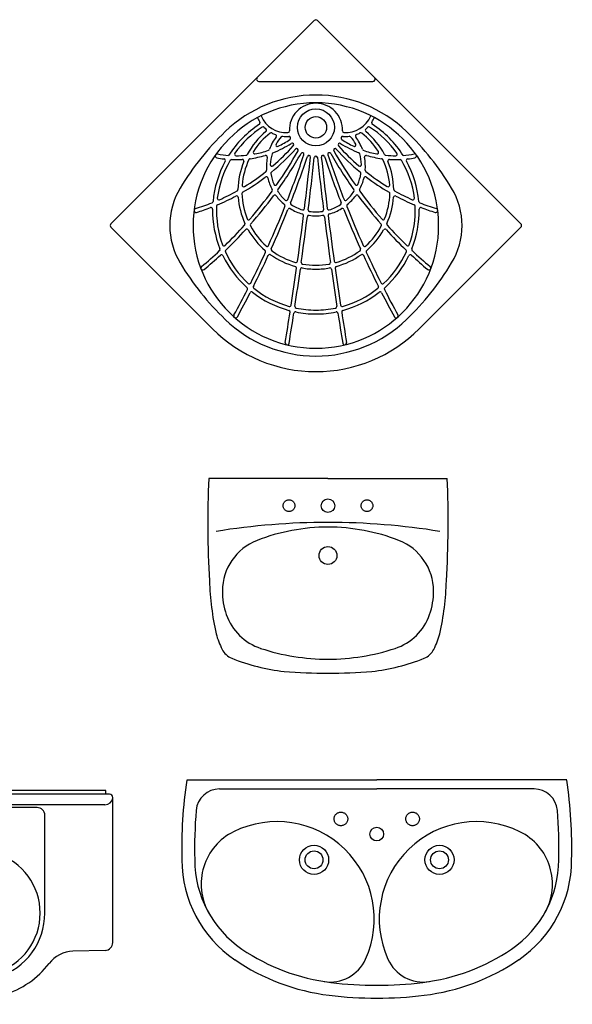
# Model space of a CAD drawing. Extents: x 4.53 to 12.18, y 27.15 to 31.88.
# Tile 4 of 5: x 6.96 to 8.38, y 29.36 to 31.88. Entities that reach past the tile are written whole.
import ezdxf

# ---------------------------------------------------------------- set-up
doc = ezdxf.new("R2010")
doc.units = 0
doc.header["$MEASUREMENT"] = 0
doc.linetypes.add('RAYITAS', pattern=[0.375, 0.25, -0.125])
doc.layers.get('0').update_dxf_attribs({"linetype": 'CONTINUOUS'})

# ---------------------------------------------------------------- blocks, each defined once
blk = doc.blocks.new('ES-CO')
for p, q in [((-0.6325, -0.01), (-0.6325, 0)), ((0.6325, 0), (-0.6325, 0)), ((0.6325, -0.01), (0.6325, 0)), ((-0.65, -0.3906), (-0.65, -0.018)), ((-0.642, -0.01), (0, -0.01)), ((0.642, -0.01), (0, -0.01)), ((0.65, -0.3906), (0.65, -0.018)), ((-0.6302, -0.037), (0, -0.037)), ((-0.456, -0.044), (0, -0.044)), ((0.6302, -0.037), (0, -0.037)), ((0.456, -0.044), (0, -0.044)), ((-0.476, -0.315), (-0.476, -0.064)), ((0.476, -0.315), (0.476, -0.064)), ((-0.6306, -0.4106), (-0.5479, -0.4131)), ((0.6306, -0.4106), (0.5479, -0.4131)), ((0, -0.497), (-0.2395, -0.497)), ((0, -0.497), (0.2395, -0.497)), ((0, -0.545), (-0.2395, -0.545)), ((0, -0.545), (0.2395, -0.545))]:
    blk.add_line(p, q)
for centre, radius in [((-0.2395, -0.088), 0.0175), ((0.2395, -0.088), 0.0175), ((-0.3395, -0.101), 0.015), ((-0.1395, -0.101), 0.015), ((0.1395, -0.101), 0.015), ((0.3395, -0.101), 0.015), ((-0.2395, -0.215), 0.045), ((0.2395, -0.215), 0.045), ((-0.2395, -0.215), 0.03), ((0.2395, -0.215), 0.03)]:
    blk.add_circle(centre, radius)
for centre, radius, start, end in [((-0.642, -0.018), 0.008, 90, 180), ((-0.6302, -0.017), 0.02, 187.462, 270), ((-0.6237, -0.017), 0.02, 20.4873, 20.5207), ((0.6237, -0.017), 0.02, 159.4793, 159.5127), ((0.6302, -0.017), 0.02, 270, 352.538), ((0.642, -0.018), 0.008, 0, 90), ((-0.456, -0.064), 0.02, 90, 180), ((0.456, -0.064), 0.02, 0, 90), ((-0.2395, -0.518), 0.373, 72.3742, 107.6258), ((0.2395, -0.518), 0.373, 72.3742, 107.6258), ((-0.304, -0.315), 0.16, 107.6258, 252.3742), ((-0.175, -0.315), 0.16, 287.6258, 72.3742), ((0.175, -0.315), 0.16, 107.6258, 252.3742), ((0.304, -0.315), 0.16, 287.6258, 72.3742), ((-0.304, -0.315), 0.172, 180, 252.3742), ((0.304, -0.315), 0.172, 287.6258, 0), ((-0.63, -0.3906), 0.02, 180, 268.2816), ((0.63, -0.3906), 0.02, 271.7184, 0), ((-0.5503, -0.493), 0.08, 37.5079, 88.2816), ((0.5503, -0.493), 0.08, 91.7184, 142.4921), ((-0.304, -0.304), 0.2305, 217.5079, 253.2021), ((0.304, -0.304), 0.2305, 286.7979, 322.4921), ((-0.2395, -0.112), 0.385, 252.3742, 270), ((-0.2395, -0.112), 0.373, 252.3742, 287.6258), ((0.2395, -0.112), 0.373, 252.3742, 287.6258), ((0.2395, -0.112), 0.385, 270, 287.6258), ((-0.2395, -0.112), 0.433, 252.3742, 270), ((0.2395, -0.112), 0.433, 270, 287.6258)]:
    blk.add_arc(centre, radius, start, end)
blk = doc.blocks.new('GO-L2')
for q in [(-0.306, 0), (0.306, 0)]:
    blk.add_line((0, 0), q)
at = {"linetype": 'RAYITAS'}
for centre in [(-0.1, -0.07), (0.1, -0.07)]:
    blk.add_circle(centre, 0.015, dxfattribs=at)
for centre, radius in [((0, -0.07), 0.0175), ((0, -0.198), 0.023)]:
    blk.add_circle(centre, radius)
for centre, radius, start, end in [((2.1915, -0.1125), 2.5, 177.4205, 183.4509), ((-2.1915, -0.1125), 2.5, 356.5491, 2.5795), ((0, -1.913), 1.8, 90, 99.1836), ((0, -0.625), 0.5, 90, 111.339), ((0, -1.913), 1.8, 80.8164, 90), ((0, -0.625), 0.5, 68.661, 90), ((-0.131, -0.2897), 0.14, 111.339, 179.542), ((0.131, -0.2897), 0.14, 0.458, 68.661), ((0.4456, -0.2384), 0.75, 181.8825, 192.3676), ((-0.4456, -0.2384), 0.75, 347.6324, 358.1175), ((-0.091, -0.29), 0.18, 179.542, 199.3667), ((0.091, -0.29), 0.18, 340.6333, 0.458), ((-0.1287, -0.3033), 0.14, 199.3667, 251.7), ((0.1287, -0.3033), 0.14, 288.3, 340.6333), ((-0.0752, -0.3395), 0.22, 195.6857, 206.8202), ((0.0752, -0.3395), 0.22, 333.1798, 344.3143), ((-0.2287, -0.4171), 0.048, 206.8202, 247.8767), ((0, 0.086), 0.55, 251.7, 270), ((0, 0.086), 0.55, 270, 288.3), ((0.2287, -0.4171), 0.048, 292.1233, 333.1798), ((-0.0585, 0.0016), 0.5, 247.8767, 263.7815), ((0.0585, 0.0016), 0.5, 276.2185, 292.1233), ((0, 0.9), 1.4, 265.3857, 270), ((0, 0.9), 1.4, 270, 274.6143)]:
    blk.add_arc(centre, radius, start, end)
blk = doc.blocks.new('BA-BA')
for p, q in [((-0.0085, -0.0035), (-0.9793, -0.9744)), ((0.0085, -0.0035), (0.9793, -0.9744))]:
    blk.add_line(p, q)
for radius in [0.04, 0.026]:
    blk.add_circle((-0.195, -1.175), radius)
for centre, radius, start, end in [((0, -0.012), 0.012, 45, 135), ((-0.049, -0.488), 0.1798, 107.4027, 152.6932), ((-0.028, -0.555), 0.25, 83.3209, 107.4027), ((-0.1029, -1.1948), 0.8941, 20.1085, 83.3209), ((-0.049, -0.488), 0.1548, 107.4027, 152.6932), ((-0.028, -0.555), 0.225, 83.3209, 107.4027), ((-0.1029, -1.1948), 0.8691, 23.6102, 83.3209), ((1.5368, -1.3819), 2, 150.7804, 153.613), ((1.5368, -1.3819), 1.975, 150.7804, 153.613), ((-0.3086, -0.4663), 0.06, 295.2102, 333.613), ((-0.3086, -0.4663), 0.085, 295.2102, 333.613), ((0.5688, -2.3301), 2, 115.2102, 132.137), ((0.1391, -1.4271), 1, 114.9805, 151.6839), ((0.1391, -1.4271), 0.975, 114.9805, 148.2869), ((0, -1.875), 1.3, 65.2553, 99.0902), ((-0.0948, -1.2826), 0.7, 99.0902, 148.2869), ((-0.1029, -1.1948), 0.9066, 20.1085, 41.7557), ((-0.9186, -1.9229), 2, 31.3711, 41.7557), ((0, -1.875), 1.22, 91.7217, 110.1046), ((0.0385, -3.1545), 2.5, 85.1703, 91.7217), ((0.23, -0.8875), 0.225, 26.2666, 85.1703), ((0.4186, -0.9668), 0.3, 23.6102, 65.2553), ((-0.2819, -1.105), 0.4, 110.1046, 143.7934), ((0.0375, -0.9825), 0.4397, 334.5504, 26.2666), ((-0.575, -1.045), 0.28, 135, 215.2935), ((-0.415, -1.0075), 0.235, 143.7934, 247.7124), ((0.455, -0.9905), 0.3125, 332.1675, 20.1085), ((0.55, -1.0275), 0.28, 321.2638, 31.3711), ((0.455, -0.9905), 0.3, 332.1675, 20.1085), ((-0.57, -1.045), 0.1945, 151.6839, 207.958), ((-0.9581, -0.9956), 0.03, 135, 208.3348), ((-0.9507, -0.9882), 0.03, 135, 208.1305), ((0.9507, -0.9882), 0.03, 331.8695, 45), ((0.9581, -0.9956), 0.03, 331.6652, 45), ((-0.21, -0.5922), 0.88, 208.3348, 243.3426), ((-0.21, -0.5922), 0.87, 208.1305, 243.3426), ((0.21, -0.5922), 0.87, 296.6574, 331.8695), ((0.21, -0.5922), 0.88, 296.6574, 331.6652), ((-0.505, -1.0105), 0.2681, 207.958, 234.8088), ((0.3224, -0.9205), 0.45, 289.2039, 332.1675), ((0.3224, -0.9205), 0.4625, 289.2039, 332.1675), ((0.2313, -1.0748), 0.225, 282.0928, 334.5504), ((-0.5054, -1.0141), 0.355, 212.8849, 236.4921), ((0.2691, -0.8252), 0.626, 287.9567, 322.9108), ((-0.21, -0.5922), 0.78, 234.8088, 243.1677), ((0, 0.005), 1.3625, 245.041, 270.2382), ((-0.3728, -1.0825), 0.2504, 216.1706, 251.0784), ((0, 0.005), 1.3292, 247.7124, 282.0928), ((0.0057, 0.005), 1.3625, 270, 294.959), ((0.3784, -1.0825), 0.2504, 288.9216, 323.8294), ((0, 0.005), 1.41, 246.5087, 271.118), ((0, 0.005), 1.4, 251.0784, 270.2319), ((0.0057, 0.005), 1.4, 270, 288.9216), ((0, 0.005), 1.43, 273.3569, 289.2039), ((0, 0.005), 1.4425, 273.5573, 289.2039), ((0, 0.005), 1.51, 246.4096, 293.6119), ((0, 0.005), 1.5, 246.4096, 293.5904), ((0.0275, -1.5048), 0.1, 58.2572, 90), ((0.0696, -1.4367), 0.02, 328.5928, 58.2572), ((0.0013, -1.395), 0.1, 269.2426, 328.5928)]:
    blk.add_arc(centre, radius, start, end)
blk = doc.blocks.new('LA-GE')
for p, q in [((-0.4875, 0), (0, 0)), ((0.4875, 0), (0, 0)), ((-0.4035, -0.023), (0, -0.023)), ((0.4035, -0.023), (0, -0.023))]:
    blk.add_line(p, q)
at = {"linetype": 'RAYITAS'}
for centre in [(-0.092, -0.1), (0.092, -0.1)]:
    blk.add_circle(centre, 0.0175, dxfattribs=at)
for centre, radius in [((0, -0.139), 0.0175), ((-0.161, -0.205), 0.0375), ((0.161, -0.205), 0.0375), ((-0.161, -0.205), 0.023), ((0.161, -0.205), 0.023)]:
    blk.add_circle(centre, radius)
for centre, radius, start, end in [((0.6996, -0.1753), 1.2, 171.6016, 181.4198), ((-0.6996, -0.1753), 1.2, 358.5802, 8.3984), ((-0.4035, -0.083), 0.06, 90, 175.2189), ((0.4035, -0.083), 0.06, 4.7811, 90), ((0.6996, -0.1753), 1.167, 175.2189, 181.4198), ((-0.6996, -0.1753), 1.167, 358.5802, 4.7811), ((-0.2564, -0.3569), 0.25, 335.7024, 116.2993), ((0.2564, -0.3569), 0.25, 63.7007, 204.2976), ((-0.3007, -0.2672), 0.15, 116.2993, 209.3257), ((0.3007, -0.2672), 0.15, 330.6743, 63.7007), ((-0.19, -0.205), 0.31, 180, 235.7413), ((-0.19, -0.205), 0.277, 180, 235.7413), ((0.19, -0.205), 0.277, 304.2587, 0), ((0.19, -0.205), 0.31, 304.2587, 0), ((-0.0549, -0.0066), 0.517, 235.7413, 262.9929), ((0.0549, -0.0066), 0.517, 277.0071, 304.2587), ((-0.0549, -0.0066), 0.55, 235.7413, 262.9929), ((-0.1197, -0.4186), 0.1, 261.059, 335.7024), ((0.1197, -0.4186), 0.1, 204.2976, 278.941), ((0.0549, -0.0066), 0.55, 277.0071, 304.2587), ((0, 0.44), 0.967, 262.9929, 270), ((0, 0.44), 0.967, 270, 277.0071), ((0, 0.44), 1, 262.9929, 270), ((0, 0.44), 1, 270, 277.0071)]:
    blk.add_arc(centre, radius, start, end)
blk = doc.blocks.new('PD-AR')
for p, q in [((-0.0042, -0.0018), (-0.5261, -0.5236)), ((0.5261, -0.5236), (0.0042, -0.0018)), ((-0.146, -0.158), (0.146, -0.158)), ((-0.5261, -0.5321), (-0.2652, -0.793)), ((0.2652, -0.793), (0.5261, -0.5321))]:
    blk.add_line(p, q)
for radius in [0.0475, 0.0275]:
    blk.add_circle((0, -0.2758), radius)
for centre, radius, start, end in [((0, -0.006), 0.006, 45, 135), ((0, -0.006), 0.006, 45, 135), ((-0.146, -0.152), 0.006, 135, 270), ((0.146, -0.152), 0.006, 270, 45), ((0, -0.5278), 0.335, 90, 133.9663), ((0, -0.5278), 0.335, 46.0337, 90), ((0, -0.5278), 0.315, 90, 270), ((0, -0.2818), 0.068, 90, 182.5683), ((0, -0.5278), 0.315, 270, 90), ((0, -0.2818), 0.068, 357.4317, 90), ((-0.076, -0.2188), 0.0804, 203.0696, 212.7777), ((-0.076, -0.2188), 0.0704, 203.0696, 273.5187), ((0.076, -0.2188), 0.0704, 266.4813, 336.9304), ((0.076, -0.2188), 0.0804, 327.2223, 336.9304), ((0, -0.4898), 0.265, 123.1049, 147.6302), ((0, -0.4898), 0.255, 122.6851, 144.676), ((-0.1469, -0.2645), 0.004, 303.1049, 32.7777), ((-0.1355, -0.2786), 0.004, 45.0961, 122.6851), ((-0.076, -0.2188), 0.0804, 225.0961, 229.6562), ((0.076, -0.2188), 0.0804, 310.3438, 314.9039), ((0.1355, -0.2786), 0.004, 57.3149, 134.9039), ((0, -0.4898), 0.255, 35.324, 57.3149), ((0.1469, -0.2645), 0.004, 147.2223, 236.8951), ((0, -0.4898), 0.265, 32.3698, 56.8951), ((0.2638, -0.8013), 0.715, 133.9663, 148.8674), ((0, -0.4398), 0.2, 129.8089, 151.8097), ((0, -0.4398), 0.19, 128.1853, 147.5654), ((-0.1306, -0.2831), 0.004, 309.8089, 49.6562), ((0, -0.3758), 0.127, 143.5081, 159.9049), ((-0.115, -0.2936), 0.004, 62.4714, 128.1853), ((-0.076, -0.2188), 0.0804, 242.4714, 249.6625), ((-0.1053, -0.2979), 0.004, 323.5081, 69.6625), ((0, -0.3758), 0.117, 139.5926, 150.8493), ((-0.086, -0.3026), 0.004, 83.1611, 139.5926), ((-0.076, -0.2188), 0.0804, 263.1611, 274.5392), ((-0.0719, -0.2851), 0.004, 273.5187, 2.5683), ((-0.0693, -0.3035), 0.00459, 303.4335, 94.5392), ((0.0693, -0.3035), 0.00459, 85.4608, 236.5665), ((0.0719, -0.2851), 0.004, 177.4317, 266.4813), ((0.076, -0.2188), 0.0804, 265.4608, 276.8389), ((0.086, -0.3026), 0.004, 40.4074, 96.8389), ((0, -0.3758), 0.117, 29.1507, 40.4074), ((0.1053, -0.2979), 0.004, 110.3375, 216.4919), ((0, -0.3758), 0.127, 20.0951, 36.4919), ((0.076, -0.2188), 0.0804, 290.3375, 297.5286), ((0.115, -0.2936), 0.004, 51.8147, 117.5286), ((0, -0.4398), 0.19, 32.4346, 51.8147), ((0.1306, -0.2831), 0.004, 130.3438, 230.1911), ((0, -0.4398), 0.2, 28.1903, 50.1911), ((-0.2638, -0.8013), 0.715, 31.1326, 46.0337), ((-0.4697, 0.0416), 0.55, 310.8022, 318.4826), ((-0.2045, -0.0987), 0.26, 291.2933, 302.9434), ((-0.0987, -0.3208), 0.004, 150.8493, 295.4737), ((-0.2045, -0.0987), 0.25, 295.4737, 303.4335), ((-0.0609, -0.3203), 0.00403, 318.4826, 122.9434), ((0.0609, -0.3203), 0.00403, 57.0566, 221.5174), ((0.4697, 0.0416), 0.55, 221.5174, 229.1978), ((0.2045, -0.0987), 0.26, 237.0566, 248.7067), ((0.2045, -0.0987), 0.25, 236.5665, 244.5263), ((0.0987, -0.3208), 0.004, 244.5263, 29.1507), ((-0.2532, -0.349), 0.005, 78.9832, 258.9832), ((-0.2045, -0.0987), 0.25, 258.9832, 265.5654), ((-0.2048, -0.3447), 0.004, 144.676, 269.9305), ((-0.2045, -0.0987), 0.25, 269.9305, 275.76), ((-0.1798, -0.3435), 0.004, 275.76, 331.8097), ((-0.2045, -0.0987), 0.26, 277.927, 286.6747), ((-0.157, -0.3401), 0.004, 147.5654, 281.1347), ((-0.2045, -0.0987), 0.25, 281.1347, 289.3394), ((-0.1287, -0.3516), 0.004, 349.3414, 106.6747), ((0, -0.3758), 0.127, 169.3414, 184.5818), ((-0.123, -0.3308), 0.004, 289.3394, 339.9049), ((0, -0.3758), 0.117, 163.9983, 177.899), ((-0.4697, 0.0416), 0.56, 309.4259, 318.2024), ((-0.1086, -0.3447), 0.004, 111.2933, 163.9983), ((-0.9858, 0.1957), 1.08, 325.059, 330.497), ((-0.9858, 0.1957), 1.09, 324.5875, 330.3886), ((-2.4031, 0.4431), 2.5, 338.8008, 341.5968), ((-2.4031, 0.4431), 2.51, 338.6808, 341.5721), ((-0.0493, -0.3343), 0.00395, 330.497, 138.2024), ((-0.0347, -0.3449), 0.00397, 341.5968, 150.3886), ((-8.9611, 0.6216), 9, 352.94165, 353.7894), ((-0.018, -0.3516), 0.00404, 353.7894, 161.5721), ((-8.9611, 0.6216), 9.01, 352.93066, 353.78761), ((0, -0.3538), 0.004, 89.9607, 173.7876), ((0, -0.3538), 0.004, 6.2124, 90.0393), ((0, -0.2818), 0.068, 270, 270.0393), ((0, -0.2818), 0.068, 269.9607, 270), ((8.9611, 0.6216), 9.01, 186.21239, 187.06934), ((0.018, -0.3516), 0.00404, 18.4279, 186.2106), ((8.9611, 0.6216), 9, 186.2106, 187.05835), ((2.4031, 0.4431), 2.51, 198.4279, 201.3192), ((0.0347, -0.3449), 0.00397, 29.6114, 198.4032), ((2.4031, 0.4431), 2.5, 198.4032, 201.1992), ((0.9858, 0.1957), 1.09, 209.6114, 215.4125), ((0.0493, -0.3343), 0.00395, 41.7976, 209.503), ((0.9858, 0.1957), 1.08, 209.503, 214.941), ((0.4697, 0.0416), 0.56, 221.7976, 230.5741), ((0.1086, -0.3447), 0.004, 16.0017, 68.7067), ((0, -0.3758), 0.117, 2.101, 16.0017), ((0.123, -0.3308), 0.004, 200.0951, 250.6606), ((0.2045, -0.0987), 0.25, 250.6606, 258.8653), ((0.1287, -0.3516), 0.004, 73.3253, 190.6586), ((0, -0.3758), 0.127, 355.4182, 10.6586), ((0.2045, -0.0987), 0.26, 253.3253, 262.073), ((0.157, -0.3401), 0.004, 258.8653, 32.4346), ((0.1798, -0.3435), 0.004, 208.1903, 264.24), ((0.2045, -0.0987), 0.25, 264.24, 270.0695), ((0.2048, -0.3447), 0.004, 270.0695, 35.324), ((0.2045, -0.0987), 0.25, 274.4346, 281.0168), ((0.2532, -0.349), 0.005, 281.0168, 101.0168), ((0, -0.4898), 0.265, 151.3389, 174.8588), ((-0.2045, -0.0987), 0.26, 258.9832, 263.1366), ((0, -0.4898), 0.255, 149.5004, 172.6594), ((-0.236, -0.3608), 0.004, 331.3389, 83.1366), ((-0.2163, -0.3625), 0.004, 87.4429, 149.5004), ((-0.2045, -0.0987), 0.26, 267.4429, 273.4372), ((0, -0.4398), 0.2, 157.6412, 178.7388), ((0, -0.4398), 0.19, 154.6448, 175.2724), ((-0.1887, -0.3622), 0.004, 337.6412, 93.4372), ((-0.1681, -0.3602), 0.004, 97.927, 154.6448), ((-0.1129, -0.3717), 0.004, 177.899, 310.8022), ((0.1129, -0.3717), 0.004, 229.1978, 2.101), ((0.1681, -0.3602), 0.004, 25.3552, 82.073), ((0, -0.4398), 0.19, 4.7276, 25.3552), ((0.1887, -0.3622), 0.004, 86.5628, 202.3588), ((0, -0.4398), 0.2, 1.2612, 22.3588), ((0.2045, -0.0987), 0.26, 266.5628, 272.5571), ((0.2163, -0.3625), 0.004, 30.4996, 92.5571), ((0, -0.4898), 0.255, 7.3406, 30.4996), ((0.236, -0.3608), 0.004, 96.8634, 208.6611), ((0, -0.4898), 0.265, 5.1412, 28.6611), ((0.2045, -0.0987), 0.26, 276.8634, 281.0168), ((-0.4697, 0.0416), 0.56, 300.2117, 307.3754), ((-0.4697, 0.0416), 0.55, 301.3839, 308.3973), ((-0.1273, -0.4066), 0.004, 13.5753, 127.3754), ((-0.1306, -0.3863), 0.004, 308.3973, 4.5818), ((-0.1115, -0.3941), 0.004, 129.4259, 189.2745), ((-0.1115, -0.3941), 0.004, 129.4259, 189.2745), ((0, -0.3758), 0.117, 189.2745, 203.3381), ((0, -0.3758), 0.117, 336.6619, 350.7255), ((0.1115, -0.3941), 0.004, 350.7255, 50.5741), ((0.1115, -0.3941), 0.004, 350.7255, 50.5741), ((0.1273, -0.4066), 0.004, 52.6246, 166.4247), ((0.1306, -0.3863), 0.004, 175.4182, 231.6027), ((0.4697, 0.0416), 0.55, 231.6027, 238.6161), ((0.4697, 0.0416), 0.56, 232.6246, 239.7883), ((-0.1854, -0.4245), 0.004, 175.2724, 301.3839), ((0, -0.3758), 0.127, 193.5753, 207.9919), ((-0.1038, -0.4206), 0.004, 203.3381, 325.059), ((0.1038, -0.4206), 0.004, 214.941, 336.6619), ((0, -0.3758), 0.127, 332.0081, 346.4247), ((0.1854, -0.4245), 0.004, 238.6161, 4.7276), ((-0.189, -0.5278), 0.186, 148.8674, 211.1326), ((-0.4697, 0.0416), 0.56, 292.8464, 298.1764), ((-0.4697, 0.0416), 0.55, 293.8492, 299.1262), ((-0.2034, -0.4556), 0.004, 4.4186, 118.1764), ((-0.204, -0.4354), 0.004, 299.1262, 358.7388), ((-0.1859, -0.4458), 0.004, 120.2117, 181.8316), ((0, -0.4398), 0.19, 181.8316, 201.8368), ((-0.9858, 0.1957), 1.08, 319.0874, 323.9656), ((-0.9858, 0.1957), 1.09, 318.6641, 323.5902), ((-0.1157, -0.4373), 0.004, 323.9656, 27.9919), ((-0.1054, -0.4537), 0.004, 36.464, 143.5902), ((0, -0.3758), 0.127, 216.464, 230.7124), ((-0.0942, -0.4383), 0.004, 144.5875, 213.5395), ((0, -0.3758), 0.117, 213.5395, 227.7437), ((0, -0.3758), 0.117, 312.2563, 326.4605), ((0, -0.3758), 0.127, 309.2876, 323.536), ((0.0942, -0.4383), 0.004, 326.4605, 35.4125), ((0.1054, -0.4537), 0.004, 36.4098, 143.536), ((0.9858, 0.1957), 1.09, 216.4098, 221.3359), ((0.1157, -0.4373), 0.004, 152.0081, 216.0344), ((0.9858, 0.1957), 1.08, 216.0344, 220.9126), ((0, -0.4398), 0.19, 338.1632, 358.1684), ((0.1859, -0.4458), 0.004, 358.1684, 59.7883), ((0.2034, -0.4556), 0.004, 61.8236, 175.5814), ((0.204, -0.4354), 0.004, 181.2612, 240.8738), ((0.4697, 0.0416), 0.55, 240.8738, 246.1508), ((0.4697, 0.0416), 0.56, 241.8236, 247.1536), ((0.189, -0.5278), 0.186, 328.8674, 31.1326), ((-0.4697, 0.0416), 0.55, 286.985, 291.6896), ((-0.2679, -0.4657), 0.004, 291.6896, 354.8588), ((0, -0.4898), 0.255, 177.3294, 200.0472), ((-0.2507, -0.4781), 0.004, 112.8464, 177.3294), ((-0.2489, -0.4578), 0.004, 172.6594, 293.8492), ((0, -0.4398), 0.2, 184.4186, 204.3546), ((-2.4031, 0.4431), 2.5, 335.8676, 338.363), ((-0.083, -0.4772), 0.004, 338.363, 50.7124), ((-0.076, -0.4595), 0.004, 227.7437, 338.8008), ((-0.0611, -0.4709), 0.004, 158.6808, 237.2607), ((0, -0.3758), 0.117, 237.2607, 252.8656), ((0, -0.3758), 0.117, 287.1344, 302.7393), ((0.0611, -0.4709), 0.004, 302.7393, 21.3192), ((0.076, -0.4595), 0.004, 201.1992, 312.2563), ((0.083, -0.4772), 0.004, 129.2876, 201.637), ((2.4031, 0.4431), 2.5, 201.637, 204.1324), ((0, -0.4398), 0.2, 335.6454, 355.5814), ((0, -0.4898), 0.255, 339.9528, 2.6706), ((0.2489, -0.4578), 0.004, 246.1508, 7.3406), ((0.2507, -0.4781), 0.004, 2.6706, 67.1536), ((0.2679, -0.4657), 0.004, 185.1412, 248.3104), ((0.4697, 0.0416), 0.55, 248.3104, 253.015), ((-0.3076, -0.4892), 0.005, 106.985, 286.985), ((-0.4697, 0.0416), 0.56, 286.985, 290.8503), ((-0.269, -0.4855), 0.004, 359.0665, 110.8503), ((0, -0.4898), 0.265, 179.0665, 201.7136), ((-2.4031, 0.4431), 2.51, 335.7553, 338.2638), ((-0.0678, -0.4879), 0.004, 58.8172, 158.2638), ((0, -0.3758), 0.127, 238.8172, 254.2535), ((-8.9611, 0.6216), 9, 352.0752, 352.82548), ((-8.9611, 0.6216), 9.01, 352.06476, 352.81624), ((-0.0333, -0.4838), 0.004, 252.8656, 352.9416), ((-0.0356, -0.5019), 0.004, 352.8255, 74.2535), ((-0.0179, -0.5056), 0.004, 82.1581, 172.8162), ((-0.0156, -0.4878), 0.004, 172.9307, 262.0441), ((0, -0.3758), 0.127, 262.1581, 270), ((0, -0.3758), 0.117, 262.0441, 270), ((0, -0.3758), 0.117, 270, 277.9559), ((0, -0.3758), 0.127, 270, 277.8419), ((0.0156, -0.4878), 0.004, 277.9559, 7.0693), ((0.0179, -0.5056), 0.004, 7.1838, 97.8419), ((8.9611, 0.6216), 9.01, 187.18376, 187.93524), ((0.0333, -0.4838), 0.004, 187.0584, 287.1344), ((0.0356, -0.5019), 0.004, 105.7465, 187.1745), ((8.9611, 0.6216), 9, 187.17452, 187.9248), ((0, -0.3758), 0.127, 285.7465, 301.1828), ((0.0678, -0.4879), 0.004, 21.7362, 121.1828), ((2.4031, 0.4431), 2.51, 201.7362, 204.2447), ((0, -0.4898), 0.265, 338.2864, 0.9335), ((0.269, -0.4855), 0.004, 69.1497, 180.9335), ((0.4697, 0.0416), 0.56, 249.1497, 253.015), ((0.3076, -0.4892), 0.005, 253.015, 73.015), ((-0.5218, -0.5278), 0.006, 135, 225), ((-0.9858, 0.1957), 1.08, 314.1893, 318.026), ((-0.1858, -0.524), 0.004, 318.026, 24.3546), ((-0.1727, -0.509), 0.004, 201.8368, 319.0874), ((-0.1644, -0.5269), 0.004, 138.6641, 207.9092), ((0, -0.4398), 0.19, 207.9092, 227.6828), ((0, -0.4398), 0.19, 312.3172, 332.0908), ((0.1644, -0.5269), 0.004, 332.0908, 41.3359), ((0.1727, -0.509), 0.004, 220.9126, 338.1632), ((0.1858, -0.524), 0.004, 155.6454, 221.974), ((0.9858, 0.1957), 1.08, 221.974, 225.8107), ((0.5218, -0.5278), 0.006, 315, 45), ((-0.9858, 0.1957), 1.09, 313.8102, 317.6652), ((-0.1771, -0.5411), 0.004, 29.7641, 137.6652), ((0, -0.4398), 0.2, 209.7641, 229.3151), ((0, -0.4398), 0.2, 310.6849, 330.2359), ((0.1771, -0.5411), 0.004, 42.3348, 150.2359), ((0.9858, 0.1957), 1.09, 222.3348, 226.1898), ((-0.2358, -0.5759), 0.004, 200.0472, 314.1893), ((-0.1252, -0.5774), 0.004, 227.6828, 335.8676), ((0.1252, -0.5774), 0.004, 204.1324, 312.3172), ((0.2358, -0.5759), 0.004, 225.8107, 339.9528), ((-0.9858, 0.1957), 1.08, 309.8777, 313.1497), ((-0.9858, 0.1957), 1.09, 309.8777, 312.818), ((-0.2499, -0.5894), 0.004, 313.1497, 21.7136), ((-0.2422, -0.6068), 0.004, 25.7752, 132.818), ((0, -0.4898), 0.265, 205.7752, 228.2015), ((-0.2285, -0.5938), 0.004, 133.8102, 204.4718), ((0, -0.4898), 0.255, 204.4718, 227.0972), ((-2.4031, 0.4431), 2.5, 333.4205, 335.4352), ((-2.4031, 0.4431), 2.51, 333.3167, 335.3366), ((-0.133, -0.5945), 0.004, 335.4352, 49.3151), ((-0.1184, -0.606), 0.004, 54.5154, 155.3366), ((0, -0.4398), 0.2, 234.5154, 254.7815), ((-0.1108, -0.5892), 0.004, 155.7553, 233.4325), ((0, -0.4398), 0.19, 233.4325, 254.077), ((0, -0.4398), 0.19, 285.923, 306.5675), ((0, -0.4398), 0.2, 285.2185, 305.4846), ((0.1108, -0.5892), 0.004, 306.5675, 24.2447), ((0.1184, -0.606), 0.004, 24.6634, 125.4846), ((2.4031, 0.4431), 2.51, 204.6634, 206.6833), ((0.133, -0.5945), 0.004, 130.6849, 204.5648), ((2.4031, 0.4431), 2.5, 204.5648, 206.5795), ((0, -0.4898), 0.255, 312.9028, 335.5282), ((0, -0.4898), 0.265, 311.7985, 334.2248), ((0.2285, -0.5938), 0.004, 335.5282, 46.1898), ((0.2422, -0.6068), 0.004, 47.182, 154.2248), ((0.9858, 0.1957), 1.09, 227.182, 230.1223), ((0.2499, -0.5894), 0.004, 158.2864, 226.8503), ((0.9858, 0.1957), 1.08, 226.8503, 230.1223), ((0.2638, -0.2543), 0.715, 211.1326, 226.0337), ((-0.051, -0.6187), 0.004, 254.077, 352.0752), ((-0.0334, -0.6228), 0.004, 172.0648, 259.6469), ((0, -0.4398), 0.19, 259.6469, 270), ((0, -0.4398), 0.19, 270, 280.3531), ((0.0334, -0.6228), 0.004, 280.3531, 7.9352), ((0.051, -0.6187), 0.004, 187.9248, 285.923), ((-0.2638, -0.2543), 0.715, 313.9663, 328.8674), ((-0.2901, -0.637), 0.005, 129.8777, 309.8777), ((-8.9611, 0.6216), 9, 351.34856, 351.95955), ((-8.9611, 0.6216), 9.01, 351.33879, 351.95026), ((-0.0536, -0.6367), 0.004, 351.9595, 74.7815), ((-0.0359, -0.6407), 0.004, 79.8553, 171.9503), ((0, -0.4398), 0.2, 259.8553, 270), ((0, -0.4398), 0.2, 270, 280.1447), ((0.0359, -0.6407), 0.004, 8.0497, 100.1447), ((8.9611, 0.6216), 9.01, 188.04974, 188.66121), ((0.0536, -0.6367), 0.004, 105.2185, 188.0405), ((8.9611, 0.6216), 9, 188.04045, 188.65144), ((0.2901, -0.637), 0.005, 230.1223, 50.1223), ((-0.1709, -0.6737), 0.004, 227.0972, 333.4205), ((0.1709, -0.6737), 0.004, 206.5795, 312.9028), ((-2.4031, 0.4431), 2.5, 331.3036, 332.9916), ((-2.4031, 0.4431), 2.51, 331.3036, 332.8983), ((-0.1793, -0.6904), 0.004, 332.9916, 48.2015), ((-0.1651, -0.7022), 0.004, 52.1335, 152.8983), ((0, -0.4898), 0.265, 232.1335, 254.8685), ((-0.1568, -0.6858), 0.004, 153.3167, 231.3356), ((0, -0.4898), 0.255, 231.3356, 254.4058), ((0, -0.4898), 0.255, 285.5942, 308.6644), ((0, -0.4898), 0.265, 285.1315, 307.8665), ((0.1568, -0.6858), 0.004, 308.6644, 26.6833), ((0.1651, -0.7022), 0.004, 27.1017, 127.8665), ((2.4031, 0.4431), 2.51, 207.1017, 208.6964), ((0.1793, -0.6904), 0.004, 131.7985, 207.0084), ((2.4031, 0.4431), 2.5, 207.0084, 208.6964), ((-0.0675, -0.7316), 0.004, 254.4058, 351.3486), ((0.0675, -0.7316), 0.004, 188.6514, 285.5942), ((-0.2058, -0.7597), 0.005, 151.3036, 331.3035), ((-8.9611, 0.6216), 9, 350.73023, 351.23314), ((-0.0702, -0.7495), 0.004, 351.2331, 74.8685), ((-8.9611, 0.6216), 9.01, 350.73023, 351.22425), ((-0.0526, -0.7536), 0.004, 78.7147, 171.2243), ((-0.0499, -0.7358), 0.004, 171.3388, 258.5305), ((0, -0.4898), 0.265, 258.7147, 270), ((0, -0.4898), 0.255, 258.5305, 270), ((0, -0.4898), 0.255, 270, 281.4695), ((0, -0.4898), 0.265, 270, 281.2853), ((0.0499, -0.7358), 0.004, 281.4695, 8.6612), ((0.0526, -0.7536), 0.004, 8.7757, 101.2853), ((8.9611, 0.6216), 9.01, 188.77575, 189.26977), ((0.0702, -0.7495), 0.004, 105.1315, 188.7669), ((8.9611, 0.6216), 9, 188.76686, 189.26977), ((0.2058, -0.7597), 0.005, 208.6965, 28.6964), ((0, -0.5278), 0.335, 226.0337, 270), ((0, -0.5278), 0.335, 270, 313.9663), ((0, -0.5278), 0.375, 225, 315), ((-0.0737, -0.829), 0.005, 170.7302, 350.7302), ((0.0737, -0.829), 0.005, 189.2698, 9.2698)]:
    blk.add_arc(centre, radius, start, end)

msp = doc.modelspace()

# ---------------------------------------------------------------- block references
for name, p in [('PD-AR', (7.7249, 31.8832)), ('GO-L2', (7.7559, 30.7063)), ('LA-GE', (7.8811, 29.9322)), ('ES-CO', (6.5535, 29.9055))]:
    msp.add_blockref(name, p)
at = {"rotation": 44.50358403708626}
msp.add_blockref('BA-BA', (6.4328, 28.9149), dxfattribs=at)

doc.saveas('drawing.dxf')
